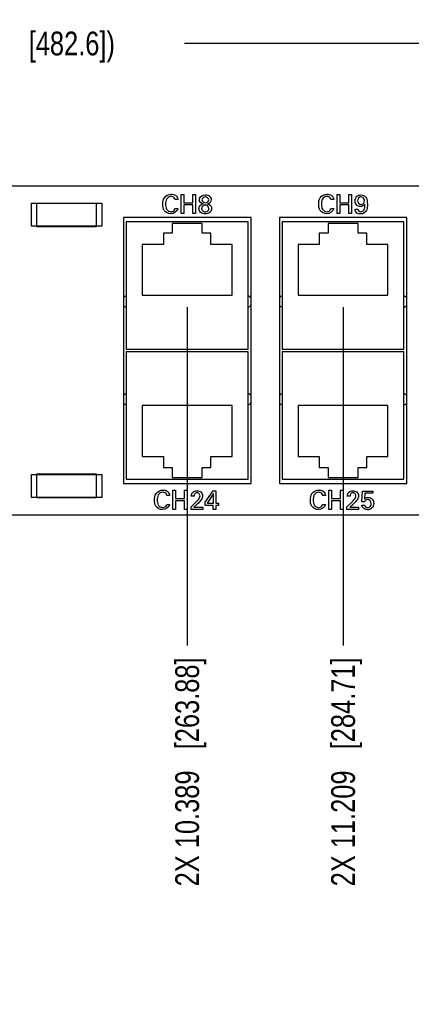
# Model space of a CAD drawing. Header units: inches. Extents: x 0 to 34, y 0 to 22.
# Tile 15 of 56: x 12.6 to 14.7, y 4 to 9.1. Entities that reach past the tile are written whole.
import ezdxf

# ---------------------------------------------------------------- set-up
doc = ezdxf.new("R2010")
doc.units = ezdxf.units.IN
doc.header["$LTSCALE"] = 1.87
doc.header["$MEASUREMENT"] = 0
doc.layers.get('0').update_dxf_attribs({"linetype": 'CONTINUOUS'})
doc.layers.add('02___PRT_ALL_AXES', color=7, linetype='CONTINUOUS')
doc.layers.add('DIMENSIONS', color=7, linetype='CONTINUOUS')
doc.styles.get("Standard").update_dxf_attribs({"font": 'txt', "width": 0.8})
doc.dimstyles.new('DIMSTYLE_1', dxfattribs={"dimtxt": 0.125, "dimasz": 0.18, "dimexe": 0.125, "dimexo": 0.0625, "dimgap": 0.0625, "dimtad": 0, "dimtih": 1, "dimtoh": 1, "dimdec": 3, "dimzin": 4, "dimdsep": 46, "dimtxsty": 'STANDARD', "dimblk": '_FILLED', "dimblk1": '_FILLED', "dimblk2": '_FILLED', "dimcen": 0.09, "dimadec": 0, "dimazin": 0, "dimtp": 0.001, "dimtm": 0.001, "dimtfac": 1, "dimtdec": 3, "dimtofl": 0, "dimtmove": 0, "dimatfit": 3, "dimldrblk": '_FILLED', "dimfxl": 1, "dimtolj": 1, "dimtzin": 4, "dimarcsym": 0})
doc.dimstyles.new('DIMSTYLE_2', dxfattribs={"dimtxt": 0.125, "dimasz": 0.18, "dimexe": 0.125, "dimexo": 0.0625, "dimgap": 0.03125, "dimtad": 0, "dimtih": 1, "dimtoh": 1, "dimdec": 3, "dimzin": 4, "dimdsep": 46, "dimtxsty": 'STANDARD', "dimblk": '_FILLED', "dimblk1": '_FILLED', "dimblk2": '_FILLED', "dimcen": 0.09, "dimadec": 0, "dimazin": 0, "dimtp": 0.001, "dimtm": 0.001, "dimtfac": 1, "dimtdec": 3, "dimtofl": 0, "dimtmove": 0, "dimatfit": 3, "dimldrblk": '_FILLED', "dimfxl": 1, "dimtolj": 1, "dimtzin": 4, "dimarcsym": 0})

# ---------------------------------------------------------------- blocks, each defined once
blk = doc.blocks.new('*D20')
at = {"layer": 'DIMENSIONS', "color": 2, "linetype": 'CONTINUOUS'}
blk.add_line((13.4943, 7.6298), (13.4943, 5.8498), dxfattribs=at)
at = {"layer": 'DIMENSIONS', "color": 2, "linetype": 'CONTINUOUS', "insert": (13.4318, 5.7873), "char_height": 0.125, "width": 1.825, "attachment_point": 3, "rotation": 90, "line_spacing_factor": 0.9}
blk.add_mtext('2X 10.389{\\Ftxt.shx;\\W1.000000;\\H0.125000; }[263.88]', dxfattribs=at)
blk = doc.blocks.new('_FILLED')
at = {"color": 0, "linetype": 'BYBLOCK'}
blk.add_solid([(0, 0), (-1, 0.174), (-1, -0.174)], dxfattribs=at)
blk = doc.blocks.new('*D21')
at = {"layer": 'DIMENSIONS', "color": 2, "linetype": 'CONTINUOUS'}
blk.add_line((14.3143, 7.6298), (14.3143, 5.8498), dxfattribs=at)
at = {"layer": 'DIMENSIONS', "color": 2, "linetype": 'CONTINUOUS', "insert": (14.2518, 5.7873), "char_height": 0.125, "width": 1.825, "attachment_point": 3, "rotation": 90, "line_spacing_factor": 0.9}
blk.add_mtext('2X 11.209{\\Ftxt.shx;\\W1.000000;\\H0.125000; }[284.71]', dxfattribs=at)
blk = doc.blocks.new('*D22')
at = {"layer": 'DIMENSIONS', "color": 2, "linetype": 'CONTINUOUS'}
blk.add_line((15.1343, 7.6298), (15.1343, 5.8498), dxfattribs=at)
at = {"layer": 'DIMENSIONS', "color": 2, "linetype": 'CONTINUOUS', "insert": (15.0718, 5.7873), "char_height": 0.125, "width": 1.825, "attachment_point": 3, "rotation": 90, "line_spacing_factor": 0.9}
blk.add_mtext('2X 12.029{\\Ftxt.shx;\\W1.000000;\\H0.125000; }[305.54]', dxfattribs=at)
blk = doc.blocks.new('*D23')
at = {"layer": 'DIMENSIONS', "color": 2, "linetype": 'CONTINUOUS'}
blk.add_line((15.9543, 7.6298), (15.9543, 5.8498), dxfattribs=at)
at = {"layer": 'DIMENSIONS', "color": 2, "linetype": 'CONTINUOUS', "insert": (15.8918, 5.7873), "char_height": 0.125, "width": 1.825, "attachment_point": 3, "rotation": 90, "line_spacing_factor": 0.9}
blk.add_mtext('2X 12.849{\\Ftxt.shx;\\W1.000000;\\H0.125000; }[326.36]', dxfattribs=at)
blk = doc.blocks.new('*D24')
at = {"layer": 'DIMENSIONS', "color": 2, "linetype": 'CONTINUOUS'}
blk.add_line((16.7743, 7.6298), (16.7743, 5.8498), dxfattribs=at)
at = {"layer": 'DIMENSIONS', "color": 2, "linetype": 'CONTINUOUS', "insert": (16.7118, 5.7873), "char_height": 0.125, "width": 1.825, "attachment_point": 3, "rotation": 90, "line_spacing_factor": 0.9}
blk.add_mtext('2X 13.669{\\Ftxt.shx;\\W1.000000;\\H0.125000; }[347.19]', dxfattribs=at)
blk = doc.blocks.new('*D25')
at = {"layer": 'DIMENSIONS', "color": 2, "linetype": 'CONTINUOUS'}
blk.add_line((17.5943, 7.6298), (17.5943, 5.8498), dxfattribs=at)
at = {"layer": 'DIMENSIONS', "color": 2, "linetype": 'CONTINUOUS', "insert": (17.5318, 5.7873), "char_height": 0.125, "width": 1.825, "attachment_point": 3, "rotation": 90, "line_spacing_factor": 0.9}
blk.add_mtext('2X 14.489{\\Ftxt.shx;\\W1.000000;\\H0.125000; }[368.02]', dxfattribs=at)
blk = doc.blocks.new('*D26')
at = {"layer": 'DIMENSIONS', "color": 2, "linetype": 'CONTINUOUS'}
blk.add_line((18.4163, 7.6298), (18.4163, 5.8498), dxfattribs=at)
at = {"layer": 'DIMENSIONS', "color": 2, "linetype": 'CONTINUOUS', "insert": (18.3538, 5.7873), "char_height": 0.125, "width": 1.725, "attachment_point": 3, "rotation": 90, "line_spacing_factor": 0.9}
blk.add_mtext('2X 15.311{\\Ftxt.shx;\\W1.000000;\\H0.125000; }[388.9]', dxfattribs=at)
blk = doc.blocks.new('*D27')
at = {"layer": 'DIMENSIONS', "color": 2, "linetype": 'CONTINUOUS'}
blk.add_line((19.2363, 7.6298), (19.2363, 5.8498), dxfattribs=at)
at = {"layer": 'DIMENSIONS', "color": 2, "linetype": 'CONTINUOUS', "insert": (19.1738, 5.7873), "char_height": 0.125, "width": 1.825, "attachment_point": 3, "rotation": 90, "line_spacing_factor": 0.9}
blk.add_mtext('2X 16.131{\\Ftxt.shx;\\W1.000000;\\H0.125000; }[409.73]', dxfattribs=at)
blk = doc.blocks.new('*D28')
at = {"layer": 'DIMENSIONS', "color": 2, "linetype": 'CONTINUOUS'}
for p, q in [((21.7413, 6.4508), (21.7413, 6.1245)), ((21.7413, 6.1245), (21.6662, 6.0973)), ((21.6662, 6.0973), (21.6662, 5.8498))]:
    blk.add_line(p, q, dxfattribs=at)
at = {"layer": 'DIMENSIONS', "color": 2, "linetype": 'CONTINUOUS', "insert": (21.6037, 5.7873), "char_height": 0.125, "width": 1.825, "attachment_point": 3, "rotation": 90, "line_spacing_factor": 0.9}
blk.add_mtext('2X 18.636{\\Ftxt.shx;\\W1.000000;\\H0.125000; }[473.35]', dxfattribs=at)
blk = doc.blocks.new('*D29')
at = {"layer": 'DIMENSIONS', "color": 2, "linetype": 'CONTINUOUS'}
blk.add_line((21.8693, 6.4508), (21.8693, 5.8498), dxfattribs=at)
at = {"layer": 'DIMENSIONS', "color": 2, "linetype": 'CONTINUOUS', "insert": (21.8068, 5.7873), "char_height": 0.125, "width": 1.825, "attachment_point": 3, "rotation": 90, "line_spacing_factor": 0.9}
blk.add_mtext('2X 18.764{\\Ftxt.shx;\\W1.000000;\\H0.125000; }[476.61]', dxfattribs=at)
blk = doc.blocks.new('*D30')
at = {"layer": 'DIMENSIONS', "color": 2, "linetype": 'CONTINUOUS'}
blk.add_line((22.1053, 6.6623), (22.1053, 5.8498), dxfattribs=at)
at = {"layer": 'DIMENSIONS', "color": 2, "linetype": 'CONTINUOUS', "insert": (22.0428, 5.7873), "char_height": 0.125, "width": 1.425, "attachment_point": 3, "rotation": 90, "line_spacing_factor": 0.9}
blk.add_mtext('19.000{\\Ftxt.shx;\\W1.000000;\\H0.125000; }[482.6]', dxfattribs=at)
blk = doc.blocks.new('*D31')
at = {"layer": 'DIMENSIONS', "color": 2, "linetype": 'CONTINUOUS'}
for p, q in [((3.1053, 8.1423), (3.1053, 9.1423)), ((22.1053, 8.1423), (22.1053, 9.1423)), ((3.1053, 9.0173), (11.7303, 9.0173)), ((22.1053, 9.0173), (13.4803, 9.0173))]:
    blk.add_line(p, q, dxfattribs=at)
at = {"layer": 'DIMENSIONS', "color": 2, "linetype": 'CONTINUOUS', "xscale": 0.18, "yscale": 0.18, "zscale": 0.18, "rotation": 180}
blk.add_blockref('_FILLED', (3.1053, 9.0173), dxfattribs=at)
at = {"layer": 'DIMENSIONS', "color": 2, "linetype": 'CONTINUOUS', "xscale": 0.18, "yscale": 0.18, "zscale": 0.18}
blk.add_blockref('_FILLED', (22.1053, 9.0173), dxfattribs=at)
at = {"layer": 'DIMENSIONS', "color": 2, "linetype": 'CONTINUOUS', "insert": (12.6053, 9.0798), "char_height": 0.125, "width": 1.625, "attachment_point": 2, "line_spacing_factor": 0.9}
blk.add_mtext('(19.000{\\Ftxt.shx;\\W1.000000;\\H0.125000; }[482.6])', dxfattribs=at)

msp = doc.modelspace()

# ---------------------------------------------------------------- linework, layer by layer
at = {"color": 7, "linetype": 'CONTINUOUS'}
for p, q in [((21.9178, 8.2673), (3.2928, 8.2673)), ((12.6753, 8.0563), (12.6753, 8.1773)), ((12.6753, 8.1773), (13.0453, 8.1773)), ((12.7043, 8.0523), (12.7043, 8.1773)), ((13.0163, 8.1773), (13.0163, 8.0523)), ((13.0453, 8.1773), (13.0453, 8.0563)), ((13.1603, 8.1023), (13.1603, 6.7023)), ((13.8303, 8.1023), (13.1603, 8.1023)), ((13.8303, 6.7023), (13.8303, 8.1023)), ((14.6503, 8.1023), (13.9803, 8.1023)), ((13.9803, 8.1023), (13.9803, 6.7023)), ((14.6503, 6.7023), (14.6503, 8.1023)), ((13.0453, 8.0563), (12.6753, 8.0563)), ((12.7593, 8.0543), (12.7043, 8.0543)), ((13.0163, 8.0523), (12.7043, 8.0523)), ((12.7303, 8.0543), (12.7303, 8.0563)), ((12.7342, 8.0563), (12.7342, 8.0543)), ((12.7439, 8.0543), (12.7439, 8.0563)), ((12.7613, 8.0563), (12.7613, 8.0523)), ((12.8043, 8.0523), (12.8043, 8.0563)), ((12.9163, 8.0523), (12.9163, 8.0563)), ((13.1742, 8.0793), (13.1742, 7.4092)), ((13.8144, 8.0793), (13.1742, 8.0793)), ((13.573, 8.0702), (13.4156, 8.0702)), ((13.4156, 8.0702), (13.4156, 8.019)), ((13.573, 8.019), (13.573, 8.0702)), ((13.8144, 7.4092), (13.8144, 8.0793)), ((14.6344, 8.0793), (13.9942, 8.0793)), ((13.9942, 8.0793), (13.9942, 7.4092)), ((14.393, 8.0702), (14.2356, 8.0702)), ((14.2356, 8.0702), (14.2356, 8.019)), ((14.393, 8.019), (14.393, 8.0702)), ((14.6344, 7.4092), (14.6344, 8.0793)), ((13.4156, 8.019), (13.3693, 8.019)), ((13.3693, 8.019), (13.3693, 7.96)), ((13.6193, 8.019), (13.573, 8.019)), ((13.6193, 7.96), (13.6193, 8.019)), ((14.2356, 8.019), (14.1893, 8.019)), ((14.1893, 8.019), (14.1893, 7.96)), ((14.4393, 8.019), (14.393, 8.019)), ((14.4393, 7.96), (14.4393, 8.019)), ((13.2581, 7.96), (13.2581, 7.6923)), ((13.3693, 7.96), (13.2581, 7.96)), ((13.7305, 7.96), (13.6193, 7.96)), ((13.7305, 7.6923), (13.7305, 7.96)), ((14.1893, 7.96), (14.0781, 7.96)), ((14.0781, 7.96), (14.0781, 7.6923)), ((14.5505, 7.96), (14.4393, 7.96)), ((14.5505, 7.6923), (14.5505, 7.96)), ((13.2581, 7.6923), (13.7305, 7.6923)), ((14.0781, 7.6923), (14.5505, 7.6923)), ((13.1742, 7.4092), (13.8144, 7.4092)), ((13.9942, 7.4092), (14.6344, 7.4092)), ((13.8144, 7.3955), (13.1742, 7.3955)), ((13.1742, 7.3955), (13.1742, 6.7254)), ((13.8144, 6.7254), (13.8144, 7.3955)), ((14.6344, 7.3955), (13.9942, 7.3955)), ((13.9942, 7.3955), (13.9942, 6.7254)), ((14.6344, 6.7254), (14.6344, 7.3955)), ((13.7305, 7.1124), (13.2581, 7.1124)), ((13.2581, 7.1124), (13.2581, 6.8447)), ((13.7305, 6.8447), (13.7305, 7.1124)), ((14.5505, 7.1124), (14.0781, 7.1124)), ((14.0781, 7.1124), (14.0781, 6.8447)), ((14.5505, 6.8447), (14.5505, 7.1124)), ((13.2581, 6.8447), (13.3693, 6.8447)), ((13.3693, 6.8447), (13.3693, 6.7856)), ((13.6193, 6.8447), (13.7305, 6.8447)), ((13.6193, 6.7856), (13.6193, 6.8447)), ((14.0781, 6.8447), (14.1893, 6.8447)), ((14.1893, 6.8447), (14.1893, 6.7856)), ((14.4393, 6.8447), (14.5505, 6.8447)), ((14.4393, 6.7856), (14.4393, 6.8447)), ((12.6753, 6.7503), (13.0453, 6.7503)), ((12.6753, 6.6293), (12.6753, 6.7503)), ((12.7043, 6.7523), (13.0163, 6.7523)), ((12.7043, 6.6273), (12.7043, 6.7523)), ((12.8043, 6.7523), (12.8043, 6.7503)), ((12.9163, 6.7523), (12.9163, 6.7503)), ((13.0163, 6.7523), (13.0163, 6.6273)), ((13.0453, 6.7503), (13.0453, 6.6293)), ((13.3693, 6.7856), (13.4156, 6.7856)), ((13.4156, 6.7856), (13.4156, 6.7345)), ((13.4156, 6.7345), (13.573, 6.7345)), ((13.573, 6.7856), (13.6193, 6.7856)), ((13.573, 6.7345), (13.573, 6.7856)), ((14.1893, 6.7856), (14.2356, 6.7856)), ((14.2356, 6.7856), (14.2356, 6.7345)), ((14.2356, 6.7345), (14.393, 6.7345)), ((14.393, 6.7856), (14.4393, 6.7856)), ((14.393, 6.7345), (14.393, 6.7856)), ((13.1603, 6.7023), (13.8303, 6.7023)), ((13.1742, 6.7254), (13.8144, 6.7254)), ((13.9803, 6.7023), (14.6503, 6.7023)), ((13.9942, 6.7254), (14.6344, 6.7254)), ((13.0453, 6.6293), (12.6753, 6.6293)), ((13.0163, 6.6273), (12.7043, 6.6273)), ((3.2928, 6.5373), (21.9178, 6.5373))]:
    msp.add_line(p, q, dxfattribs=at)
at = {"color": 40, "linetype": 'CONTINUOUS'}
for p, q in [((13.4458, 8.1956), (13.431, 8.1956)), ((13.4632, 8.1224), (13.4632, 8.2226)), ((13.4632, 8.2226), (13.4771, 8.2226)), ((13.4771, 8.2226), (13.4771, 8.1796)), ((13.5247, 8.1796), (13.5247, 8.2226)), ((13.5247, 8.2226), (13.5386, 8.2226)), ((13.5386, 8.2226), (13.5386, 8.1224)), ((14.2658, 8.1956), (14.251, 8.1956)), ((14.2832, 8.2226), (14.2971, 8.2226)), ((14.2832, 8.1224), (14.2832, 8.2226)), ((14.2971, 8.2226), (14.2971, 8.1796)), ((14.3447, 8.2226), (14.3586, 8.2226)), ((14.3447, 8.1796), (14.3447, 8.2226)), ((14.3586, 8.2226), (14.3586, 8.1224)), ((13.4303, 8.1488), (13.4456, 8.1488)), ((13.4771, 8.1796), (13.5247, 8.1796)), ((13.4771, 8.1677), (13.4771, 8.1224)), ((13.5247, 8.1677), (13.4771, 8.1677)), ((13.5247, 8.1224), (13.5247, 8.1677)), ((14.2503, 8.1488), (14.2656, 8.1488)), ((14.2971, 8.1796), (14.3447, 8.1796)), ((14.3447, 8.1677), (14.2971, 8.1677)), ((14.2971, 8.1677), (14.2971, 8.1224)), ((14.3447, 8.1224), (14.3447, 8.1677)), ((14.3777, 8.1453), (14.3923, 8.1453)), ((13.4771, 8.1224), (13.4632, 8.1224)), ((13.5386, 8.1224), (13.5247, 8.1224)), ((14.2971, 8.1224), (14.2832, 8.1224)), ((14.3586, 8.1224), (14.3447, 8.1224)), ((13.4021, 6.6394), (13.3873, 6.6394)), ((13.4195, 6.6665), (13.4334, 6.6665)), ((13.4195, 6.5662), (13.4195, 6.6665)), ((13.4334, 6.6665), (13.4334, 6.6234)), ((13.481, 6.6665), (13.4949, 6.6665)), ((13.481, 6.6234), (13.481, 6.6665)), ((13.4949, 6.6665), (13.4949, 6.5662)), ((13.5309, 6.6361), (13.5163, 6.6361)), ((13.5887, 6.6036), (13.6303, 6.6635)), ((13.6324, 6.649), (13.5992, 6.5983)), ((13.6303, 6.6635), (13.6453, 6.6635)), ((13.6324, 6.5983), (13.6324, 6.649)), ((13.6453, 6.6635), (13.6453, 6.5983)), ((14.2221, 6.6394), (14.2073, 6.6394)), ((14.2395, 6.6665), (14.2534, 6.6665)), ((14.2395, 6.5662), (14.2395, 6.6665)), ((14.2534, 6.6665), (14.2534, 6.6234)), ((14.301, 6.6665), (14.3149, 6.6665)), ((14.301, 6.6234), (14.301, 6.6665)), ((14.3149, 6.6665), (14.3149, 6.5662)), ((14.3509, 6.6361), (14.3363, 6.6361)), ((14.4138, 6.6051), (14.4163, 6.6623)), ((14.4163, 6.6623), (14.4703, 6.6623)), ((14.4283, 6.651), (14.4265, 6.62)), ((14.4703, 6.651), (14.4283, 6.651)), ((14.4703, 6.6623), (14.4703, 6.651)), ((13.3866, 6.5926), (13.4018, 6.5926)), ((13.4334, 6.6234), (13.481, 6.6234)), ((13.481, 6.6115), (13.4334, 6.6115)), ((13.4334, 6.6115), (13.4334, 6.5662)), ((13.481, 6.5662), (13.481, 6.6115)), ((13.5149, 6.5789), (13.5401, 6.6036)), ((13.5149, 6.5662), (13.5149, 6.5789)), ((13.5471, 6.5932), (13.5303, 6.5772)), ((13.5887, 6.5871), (13.5887, 6.6036)), ((13.632, 6.5871), (13.5887, 6.5871)), ((13.5992, 6.5983), (13.6324, 6.5983)), ((13.632, 6.5662), (13.632, 6.5871)), ((13.6453, 6.5983), (13.6594, 6.5983)), ((13.6594, 6.5871), (13.6453, 6.5871)), ((13.6453, 6.5871), (13.6453, 6.5662)), ((13.6594, 6.5983), (13.6594, 6.5871)), ((14.2066, 6.5926), (14.2218, 6.5926)), ((14.2534, 6.6234), (14.301, 6.6234)), ((14.301, 6.6115), (14.2534, 6.6115)), ((14.2534, 6.6115), (14.2534, 6.5662)), ((14.301, 6.5662), (14.301, 6.6115)), ((14.3349, 6.5789), (14.3601, 6.6036)), ((14.3349, 6.5662), (14.3349, 6.5789)), ((14.3671, 6.5932), (14.3504, 6.5772)), ((14.4126, 6.589), (14.427, 6.589)), ((14.4265, 6.6051), (14.4138, 6.6051)), ((13.4334, 6.5662), (13.4195, 6.5662)), ((13.4949, 6.5662), (13.481, 6.5662)), ((13.576, 6.5662), (13.5149, 6.5662)), ((13.5303, 6.5772), (13.576, 6.5772)), ((13.576, 6.5772), (13.576, 6.5662)), ((13.6453, 6.5662), (13.632, 6.5662)), ((14.2534, 6.5662), (14.2395, 6.5662)), ((14.3149, 6.5662), (14.301, 6.5662)), ((14.396, 6.5662), (14.3349, 6.5662)), ((14.3504, 6.5772), (14.396, 6.5772)), ((14.396, 6.5772), (14.396, 6.5662))]:
    msp.add_line(p, q, dxfattribs=at)
for points, knots in [([(13.366, 8.1714), (13.366, 8.1832), (13.3696, 8.2102), (13.3966, 8.224), (13.4099, 8.224)], [0, 0, 0, 0, 0.469744, 1, 1, 1, 1]), ([(13.4093, 8.2129), (13.4002, 8.2129), (13.3815, 8.2001), (13.3809, 8.1807), (13.3809, 8.1715)], [0, 0, 0, 0, 0.499794, 1, 1, 1, 1]), ([(13.431, 8.1956), (13.4308, 8.197), (13.4292, 8.2066), (13.4175, 8.2129), (13.4093, 8.2129)], [0, 0, 0, 0, 0.148068, 1, 1, 1, 1]), ([(13.4099, 8.224), (13.4177, 8.224), (13.4353, 8.2213), (13.4451, 8.2043), (13.4458, 8.1956)], [0, 0, 0, 0, 0.469026, 1, 1, 1, 1]), ([(13.5584, 8.1944), (13.5584, 8.1971), (13.5606, 8.2116), (13.5778, 8.2207), (13.5895, 8.2207)], [0, 0, 0, 0, 0.182684, 1, 1, 1, 1]), ([(13.5895, 8.2207), (13.594, 8.2207), (13.6087, 8.2197), (13.6214, 8.205), (13.6214, 8.195)], [0, 0, 0, 0, 0.312923, 1, 1, 1, 1]), ([(14.186, 8.1714), (14.186, 8.1832), (14.1896, 8.2102), (14.2166, 8.224), (14.2299, 8.224)], [0, 0, 0, 0, 0.469782, 1, 1, 1, 1]), ([(14.2293, 8.2129), (14.2202, 8.2129), (14.2015, 8.2001), (14.2009, 8.1807), (14.2009, 8.1715)], [0, 0, 0, 0, 0.499803, 1, 1, 1, 1]), ([(14.251, 8.1956), (14.2508, 8.197), (14.2492, 8.2066), (14.2375, 8.2129), (14.2293, 8.2129)], [0, 0, 0, 0, 0.14814, 1, 1, 1, 1]), ([(14.2299, 8.224), (14.2377, 8.224), (14.2553, 8.2213), (14.2651, 8.2043), (14.2658, 8.1956)], [0, 0, 0, 0, 0.469141, 1, 1, 1, 1]), ([(14.3774, 8.1893), (14.3774, 8.1979), (14.3835, 8.2155), (14.4008, 8.2203), (14.4082, 8.2203)], [0, 0, 0, 0, 0.535409, 1, 1, 1, 1]), ([(14.4067, 8.1589), (14.3994, 8.1589), (14.3829, 8.1644), (14.3774, 8.1812), (14.3774, 8.1893)], [0, 0, 0, 0, 0.4711, 1, 1, 1, 1]), ([(14.4082, 8.2203), (14.4175, 8.2203), (14.4325, 8.2138), (14.438, 8.2009), (14.4392, 8.1967)], [0, 0, 0, 0, 0.678222, 1, 1, 1, 1]), ([(14.4267, 8.189), (14.4267, 8.1921), (14.4257, 8.2022), (14.4151, 8.2099), (14.4082, 8.2099)], [0, 0, 0, 0, 0.309981, 1, 1, 1, 1]), ([(14.4392, 8.1967), (14.4408, 8.1911), (14.4418, 8.1824), (14.442, 8.1738), (14.442, 8.1709)], [0, 0, 0, 0, 0.664806, 1, 1, 1, 1]), ([(13.4081, 8.1209), (13.3952, 8.1209), (13.3691, 8.1343), (13.366, 8.1602), (13.366, 8.1714)], [0, 0, 0, 0, 0.53613, 1, 1, 1, 1]), ([(13.3809, 8.1715), (13.3809, 8.1624), (13.3817, 8.143), (13.4005, 8.1323), (13.4092, 8.1323)], [0, 0, 0, 0, 0.512272, 1, 1, 1, 1]), ([(13.5705, 8.1493), (13.5705, 8.143), (13.577, 8.1328), (13.5867, 8.1317), (13.5897, 8.1317)], [0, 0, 0, 0, 0.67299, 1, 1, 1, 1]), ([(13.5897, 8.1317), (13.593, 8.1317), (13.6029, 8.1327), (13.6089, 8.1435), (13.6089, 8.1498)], [0, 0, 0, 0, 0.338321, 1, 1, 1, 1]), ([(13.6228, 8.1489), (13.6228, 8.1421), (13.6164, 8.1253), (13.5988, 8.1207), (13.5897, 8.1207)], [0, 0, 0, 0, 0.430855, 1, 1, 1, 1]), ([(13.6018, 8.1732), (13.6037, 8.1727), (13.6144, 8.1699), (13.6228, 8.158), (13.6228, 8.1489)], [0, 0, 0, 0, 0.180039, 1, 1, 1, 1]), ([(14.2281, 8.1209), (14.2152, 8.1209), (14.1891, 8.1343), (14.186, 8.1602), (14.186, 8.1714)], [0, 0, 0, 0, 0.536091, 1, 1, 1, 1]), ([(14.2009, 8.1715), (14.2009, 8.1624), (14.2017, 8.143), (14.2205, 8.1323), (14.2292, 8.1323)], [0, 0, 0, 0, 0.512277, 1, 1, 1, 1]), ([(14.4066, 8.1202), (14.4, 8.1202), (14.3846, 8.1225), (14.3779, 8.1379), (14.3777, 8.1453)], [0, 0, 0, 0, 0.470057, 1, 1, 1, 1]), ([(14.442, 8.1709), (14.442, 8.1605), (14.4427, 8.1365), (14.4188, 8.1202), (14.4066, 8.1202)], [0, 0, 0, 0, 0.456747, 1, 1, 1, 1]), ([(14.4077, 8.1312), (14.4155, 8.1312), (14.4308, 8.1456), (14.4286, 8.1625), (14.4282, 8.171)], [0, 0, 0, 0, 0.476583, 1, 1, 1, 1]), ([(13.3223, 6.6152), (13.3223, 6.627), (13.3259, 6.654), (13.3529, 6.6678), (13.3662, 6.6678)], [0, 0, 0, 0, 0.469778, 1, 1, 1, 1]), ([(13.3656, 6.6567), (13.3565, 6.6567), (13.3378, 6.644), (13.3372, 6.6245), (13.3372, 6.6154)], [0, 0, 0, 0, 0.499801, 1, 1, 1, 1]), ([(13.3873, 6.6394), (13.387, 6.6408), (13.3855, 6.6504), (13.3738, 6.6567), (13.3656, 6.6567)], [0, 0, 0, 0, 0.14814, 1, 1, 1, 1]), ([(13.3662, 6.6678), (13.3739, 6.6678), (13.3916, 6.6651), (13.4014, 6.6482), (13.4021, 6.6394)], [0, 0, 0, 0, 0.469143, 1, 1, 1, 1]), ([(13.5466, 6.6528), (13.5435, 6.6528), (13.5344, 6.6515), (13.5309, 6.6414), (13.5309, 6.6361)], [0, 0, 0, 0, 0.36291, 1, 1, 1, 1]), ([(13.546, 6.6641), (13.5531, 6.6641), (13.5695, 6.6605), (13.5757, 6.6439), (13.5757, 6.6361)], [0, 0, 0, 0, 0.47427, 1, 1, 1, 1]), ([(13.562, 6.6372), (13.562, 6.6424), (13.5579, 6.6517), (13.5494, 6.6528), (13.5466, 6.6528)], [0, 0, 0, 0, 0.650804, 1, 1, 1, 1]), ([(13.5757, 6.6361), (13.5757, 6.6346), (13.5755, 6.6256), (13.5695, 6.6179), (13.5649, 6.612)], [0, 0, 0, 0, 0.16781, 1, 1, 1, 1]), ([(14.1423, 6.6152), (14.1423, 6.627), (14.1459, 6.654), (14.1729, 6.6678), (14.1862, 6.6678)], [0, 0, 0, 0, 0.469744, 1, 1, 1, 1]), ([(14.1856, 6.6567), (14.1765, 6.6567), (14.1578, 6.644), (14.1572, 6.6245), (14.1572, 6.6154)], [0, 0, 0, 0, 0.499797, 1, 1, 1, 1]), ([(14.2073, 6.6394), (14.207, 6.6408), (14.2055, 6.6504), (14.1938, 6.6567), (14.1856, 6.6567)], [0, 0, 0, 0, 0.148075, 1, 1, 1, 1]), ([(14.1862, 6.6678), (14.1939, 6.6678), (14.2116, 6.6651), (14.2214, 6.6482), (14.2221, 6.6394)], [0, 0, 0, 0, 0.46904, 1, 1, 1, 1]), ([(14.3666, 6.6528), (14.3635, 6.6528), (14.3544, 6.6515), (14.3509, 6.6414), (14.3509, 6.6361)], [0, 0, 0, 0, 0.362911, 1, 1, 1, 1]), ([(14.366, 6.6641), (14.3731, 6.6641), (14.3895, 6.6605), (14.3957, 6.6439), (14.3957, 6.6361)], [0, 0, 0, 0, 0.47427, 1, 1, 1, 1]), ([(14.382, 6.6372), (14.382, 6.6424), (14.3779, 6.6517), (14.3694, 6.6528), (14.3666, 6.6528)], [0, 0, 0, 0, 0.650823, 1, 1, 1, 1]), ([(14.3957, 6.6361), (14.3957, 6.6346), (14.3956, 6.6256), (14.3895, 6.6179), (14.3849, 6.612)], [0, 0, 0, 0, 0.167801, 1, 1, 1, 1]), ([(13.3644, 6.5647), (13.3515, 6.5647), (13.3254, 6.5781), (13.3223, 6.6041), (13.3223, 6.6152)], [0, 0, 0, 0, 0.53609, 1, 1, 1, 1]), ([(13.3372, 6.6154), (13.3372, 6.6063), (13.338, 6.5869), (13.3568, 6.5761), (13.3655, 6.5761)], [0, 0, 0, 0, 0.512275, 1, 1, 1, 1]), ([(14.1844, 6.5647), (14.1715, 6.5647), (14.1454, 6.5781), (14.1423, 6.6041), (14.1423, 6.6152)], [0, 0, 0, 0, 0.536131, 1, 1, 1, 1]), ([(14.1572, 6.6154), (14.1572, 6.6063), (14.158, 6.5869), (14.1768, 6.5761), (14.1855, 6.5761)], [0, 0, 0, 0, 0.51228, 1, 1, 1, 1]), ([(14.4265, 6.62), (14.43, 6.6235), (14.4366, 6.628), (14.4442, 6.6288), (14.4467, 6.6288)], [0, 0, 0, 0, 0.664846, 1, 1, 1, 1]), ([(14.4755, 6.5972), (14.4755, 6.5887), (14.4689, 6.57), (14.4501, 6.564), (14.4412, 6.564)], [0, 0, 0, 0, 0.487261, 1, 1, 1, 1]), ([(14.443, 6.5754), (14.4464, 6.5754), (14.4577, 6.5776), (14.462, 6.5903), (14.462, 6.5975)], [0, 0, 0, 0, 0.326118, 1, 1, 1, 1]), ([(14.4467, 6.6288), (14.4546, 6.6288), (14.4714, 6.6218), (14.4755, 6.6049), (14.4755, 6.5972)], [0, 0, 0, 0, 0.5054, 1, 1, 1, 1])]:
    msp.add_open_spline(points, degree=3, knots=knots, dxfattribs=at)
for points in [[(13.5777, 8.1731), (13.5683, 8.1751), (13.5584, 8.1848), (13.5584, 8.1944)], [(13.59, 8.2104), (13.582, 8.2104), (13.5718, 8.2027), (13.5718, 8.1947)], [(13.5718, 8.1947), (13.5718, 8.1869), (13.5817, 8.1792), (13.5896, 8.1792)], [(13.5896, 8.1792), (13.5977, 8.1792), (13.6081, 8.1867), (13.6081, 8.1947)], [(13.6081, 8.1947), (13.6081, 8.2027), (13.598, 8.2104), (13.59, 8.2104)], [(13.6214, 8.195), (13.6214, 8.1852), (13.6114, 8.175), (13.6018, 8.1732)], [(14.4082, 8.2099), (14.3992, 8.2099), (14.391, 8.1981), (14.391, 8.1892)], [(14.391, 8.1892), (14.391, 8.1802), (14.4003, 8.1695), (14.4092, 8.1695)], [(14.4092, 8.1695), (14.4179, 8.1695), (14.4267, 8.1803), (14.4267, 8.189)], [(13.4456, 8.1488), (13.4439, 8.1333), (13.4237, 8.1209), (13.4081, 8.1209)], [(13.4092, 8.1323), (13.415, 8.1323), (13.4214, 8.1341), (13.4254, 8.1382)], [(13.4254, 8.1382), (13.4281, 8.1411), (13.4296, 8.145), (13.4303, 8.1488)], [(13.5564, 8.1481), (13.5564, 8.1545), (13.5592, 8.1613), (13.5638, 8.1657)], [(13.5649, 8.1288), (13.5597, 8.1336), (13.5564, 8.1411), (13.5564, 8.1481)], [(13.5638, 8.1657), (13.5675, 8.1694), (13.5727, 8.1715), (13.5777, 8.1731)], [(13.59, 8.1674), (13.5812, 8.1674), (13.5705, 8.1582), (13.5705, 8.1493)], [(13.6089, 8.1498), (13.6089, 8.1584), (13.5986, 8.1674), (13.59, 8.1674)], [(14.2656, 8.1488), (14.2639, 8.1333), (14.2437, 8.1209), (14.2281, 8.1209)], [(14.2292, 8.1323), (14.235, 8.1323), (14.2414, 8.1341), (14.2454, 8.1382)], [(14.2454, 8.1382), (14.2481, 8.1411), (14.2496, 8.145), (14.2503, 8.1488)], [(14.3923, 8.1453), (14.3923, 8.1383), (14.4007, 8.1312), (14.4077, 8.1312)], [(14.4282, 8.171), (14.4244, 8.1637), (14.4149, 8.1589), (14.4067, 8.1589)], [(13.5897, 8.1207), (13.581, 8.1207), (13.5713, 8.1229), (13.5649, 8.1288)], [(13.5163, 6.6361), (13.5166, 6.6437), (13.5194, 6.6522), (13.5252, 6.6572)], [(13.5252, 6.6572), (13.5308, 6.6619), (13.5387, 6.6641), (13.546, 6.6641)], [(13.5549, 6.6201), (13.5585, 6.6251), (13.562, 6.631), (13.562, 6.6372)], [(14.3363, 6.6361), (14.3365, 6.6437), (14.3394, 6.6522), (14.3452, 6.6572)], [(14.3452, 6.6572), (14.3508, 6.6619), (14.3587, 6.6641), (14.366, 6.6641)], [(14.3749, 6.6201), (14.3785, 6.6251), (14.382, 6.631), (14.382, 6.6372)], [(13.4018, 6.5926), (13.4002, 6.5771), (13.3799, 6.5647), (13.3644, 6.5647)], [(13.3655, 6.5761), (13.3712, 6.5761), (13.3777, 6.5779), (13.3817, 6.5821)], [(13.3817, 6.5821), (13.3843, 6.5849), (13.3859, 6.5888), (13.3866, 6.5926)], [(13.5401, 6.6036), (13.5454, 6.6087), (13.5505, 6.6141), (13.5549, 6.6201)], [(13.5649, 6.612), (13.5595, 6.6053), (13.5533, 6.5993), (13.5471, 6.5932)], [(14.2218, 6.5926), (14.2202, 6.5771), (14.1999, 6.5647), (14.1844, 6.5647)], [(14.1855, 6.5761), (14.1912, 6.5761), (14.1977, 6.5779), (14.2017, 6.5821)], [(14.2017, 6.5821), (14.2044, 6.5849), (14.2059, 6.5888), (14.2066, 6.5926)], [(14.3601, 6.6036), (14.3654, 6.6087), (14.3705, 6.6141), (14.3749, 6.6201)], [(14.3849, 6.612), (14.3795, 6.6053), (14.3733, 6.5993), (14.3671, 6.5932)], [(14.4412, 6.564), (14.4285, 6.564), (14.4131, 6.5764), (14.4126, 6.589)], [(14.4309, 6.6131), (14.4287, 6.611), (14.4274, 6.608), (14.4265, 6.6051)], [(14.427, 6.589), (14.4272, 6.582), (14.436, 6.5754), (14.443, 6.5754)], [(14.4438, 6.6181), (14.4392, 6.6181), (14.4342, 6.6164), (14.4309, 6.6131)], [(14.462, 6.5975), (14.462, 6.6066), (14.453, 6.6181), (14.4438, 6.6181)]]:
    msp.add_open_spline(points, degree=3, dxfattribs=at)
at = {"layer": '02___PRT_ALL_AXES', "color": 7, "linetype": 'CONTINUOUS'}
for centre, start, end in [((13.1843, 7.6592), 108.5873, 139.8549), ((13.8043, 7.6592), 33.8755, 71.4127), ((14.0043, 7.6592), 108.5873, 139.8549), ((14.6243, 7.6592), 33.8755, 71.4127), ((13.1843, 7.6592), 220.1451, 251.4127), ((13.8043, 7.6592), 288.5873, 326.1245), ((14.0043, 7.6592), 220.1451, 251.4127), ((14.6243, 7.6592), 288.5873, 326.1245), ((13.1843, 7.1455), 108.5873, 139.8549), ((13.8043, 7.1455), 33.8755, 71.4127), ((14.0043, 7.1455), 108.5873, 139.8549), ((14.6243, 7.1455), 33.8755, 71.4127), ((13.1843, 7.1455), 220.1451, 251.4127), ((13.8043, 7.1455), 288.5873, 326.1245), ((14.0043, 7.1455), 220.1451, 251.4127), ((14.6243, 7.1455), 288.5873, 326.1245)]:
    msp.add_arc(centre, 0.0315, start, end, dxfattribs=at)

# ---------------------------------------------------------------- dimensions: what is measured, and where the dimension line sits
at = {"layer": 'DIMENSIONS', "color": 2, "linetype": 'CONTINUOUS'}
dim = msp.add_linear_dim(base=(22.1053, 9.0173), p1=(3.1053, 8.0798), p2=(22.1053, 8.0798), text='(<>)', dimstyle='DIMSTYLE_1', dxfattribs=at)
dim.commit()
dim.dimension.update_dxf_attribs({"geometry": '*D31', "text_midpoint": (12.6053, 9.0173), "dimtype": 160})
for feature_location, offset, dtype, origin, picture, middle in [((13.4943, 7.6298), (0, -1.7799), 1, (3.1053, 7.6923), '*D20', (13.4943, 4.8748)), ((14.3143, 7.6298), (0, -1.7799), 1, (3.1053, 7.6923), '*D21', (14.3143, 4.8748)), ((15.1343, 7.6298), (0, -1.7799), 1, (3.1053, 7.6923), '*D22', (15.1343, 4.8748)), ((15.9543, 7.6298), (0, -1.7799), 1, (3.1053, 7.6923), '*D23', (15.9543, 4.8748)), ((16.7743, 7.6298), (0, -1.7799), 1, (3.1053, 7.6923), '*D24', (16.7743, 4.8748)), ((17.5943, 7.6298), (0, -1.7799), 1, (3.1053, 7.6923), '*D25', (17.5943, 4.8748)), ((18.4163, 7.6298), (0, -1.7799), 1, (3.1053, 7.6923), '*D26', (18.4163, 4.9248)), ((19.2363, 7.6298), (0, -1.7799), 1, (3.1053, 7.6923), '*D27', (19.2363, 4.8748)), ((21.7412929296, 6.4508366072), (-0.0751087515, -0.601), 0, (3.1052929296, 6.5133366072), '*D28', (21.6661841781, 4.8748366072)), ((21.8693, 6.4508), (0, -0.601), 1, (3.1053, 6.5133), '*D29', (21.8693, 4.8748))]:
    dim = msp.add_ordinate_dim(feature_location=feature_location, offset=offset, dtype=dtype, origin=origin, text='2X <>', dimstyle='DIMSTYLE_2', dxfattribs=at)
    dim.commit()
    dim.dimension.update_dxf_attribs({"geometry": picture, "text_midpoint": middle})
dim = msp.add_ordinate_dim(feature_location=(22.1053, 6.6623), offset=(0, -0.8125), dtype=1, origin=(3.1053, 6.7248), dimstyle='DIMSTYLE_2', dxfattribs=at)
dim.commit()
dim.dimension.update_dxf_attribs({"geometry": '*D30', "text_midpoint": (22.1053, 5.0748)})

doc.saveas('drawing.dxf')
